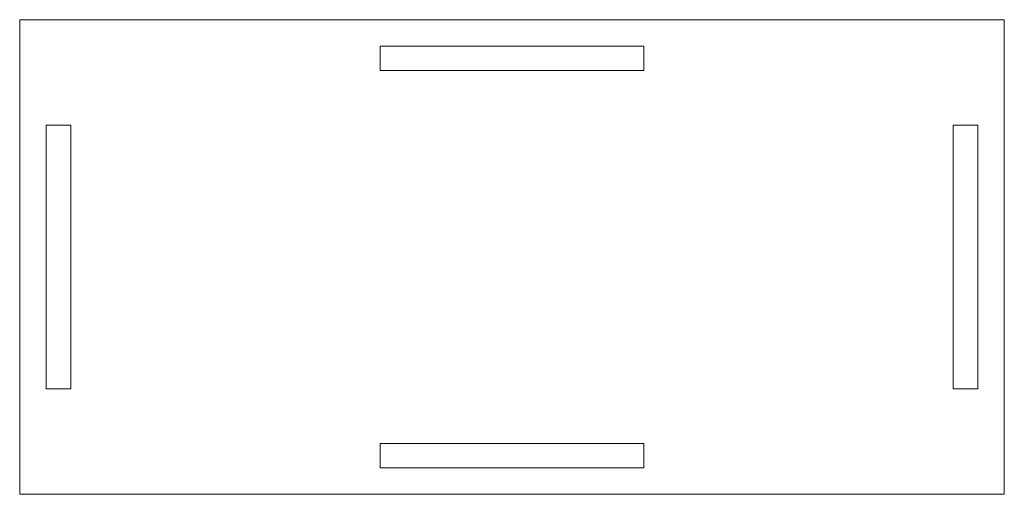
# Model space of a CAD drawing. Header units: millimetres. Extents: x -56 to 56, y -27 to 27.
import ezdxf

# ---------------------------------------------------------------- set-up
doc = ezdxf.new("R2010")
doc.units = ezdxf.units.MM

msp = doc.modelspace()

# ---------------------------------------------------------------- linework, layer by layer
at = {"color": 7, "linetype": 'Continuous', "lineweight": 15}
for p, q in [((-56, 27), (-56, -27)), ((56, 27), (-56, 27)), ((56, -27), (56, 27)), ((15, 24), (-15, 24)), ((-15, 24), (-15, 21.2)), ((15, 21.2), (15, 24)), ((-15, 21.2), (15, 21.2)), ((-50.2, 15), (-53, 15)), ((-53, 15), (-53, -15)), ((-50.2, -15), (-50.2, 15)), ((53, 15), (50.2, 15)), ((50.2, 15), (50.2, -15)), ((53, -15), (53, 15)), ((-53, -15), (-50.2, -15)), ((50.2, -15), (53, -15)), ((15, -21.2), (-15, -21.2)), ((-15, -21.2), (-15, -24)), ((15, -24), (15, -21.2)), ((-15, -24), (15, -24)), ((-56, -27), (56, -27))]:
    msp.add_line(p, q, dxfattribs=at)

doc.saveas('drawing.dxf')
